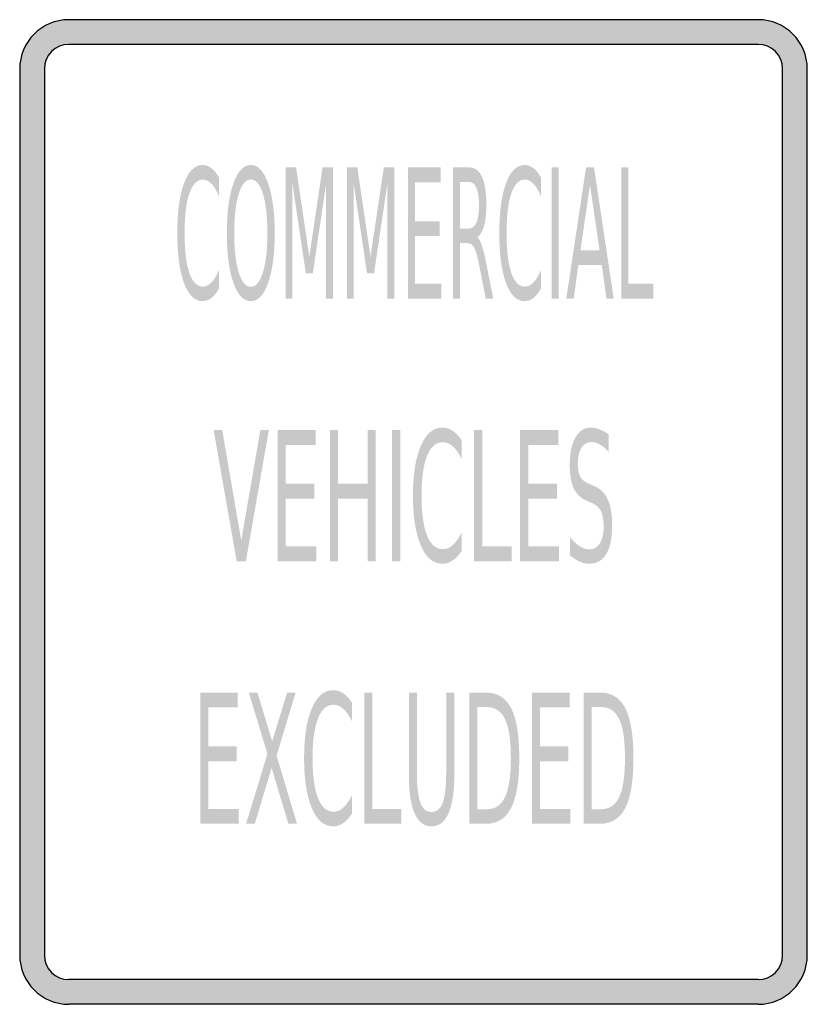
# Model space of a CAD drawing. Header units: inches. Extents: x -0.5 to 0.5, y -0.62 to 0.62.
import ezdxf

# ---------------------------------------------------------------- set-up
doc = ezdxf.new("R2010")
doc.units = ezdxf.units.IN
doc.header["$MEASUREMENT"] = 0

msp = doc.modelspace()

# ---------------------------------------------------------------- hatches: boundary and pattern name
h = msp.add_hatch(color=7)
h.paths.add_polyline_path([(0.4375, -0.625), (-0.4375, -0.625), (-0.446, -0.6244), (-0.4542, -0.6227), (-0.4619, -0.62), (-0.469, -0.6165), (-0.4756, -0.6119), (-0.4817, -0.6067), (-0.4869, -0.6006), (-0.4915, -0.594), (-0.495, -0.5869), (-0.4977, -0.5792), (-0.4994, -0.571), (-0.5, -0.5625), (-0.5, 0.5625), (-0.4994, 0.571), (-0.4977, 0.5792), (-0.495, 0.5869), (-0.4915, 0.594), (-0.4869, 0.6006), (-0.4817, 0.6067), (-0.4756, 0.6119), (-0.469, 0.6165), (-0.4619, 0.62), (-0.4542, 0.6227), (-0.446, 0.6244), (-0.4375, 0.625), (0.4375, 0.625), (0.446, 0.6244), (0.4542, 0.6227), (0.4619, 0.62), (0.469, 0.6165), (0.4756, 0.6119), (0.4817, 0.6067), (0.4871, 0.6006), (0.4915, 0.594), (0.495, 0.5869), (0.4977, 0.5792), (0.4994, 0.571), (0.5, 0.5625), (0.5, -0.5625), (0.4994, -0.571), (0.4977, -0.5792), (0.495, -0.5869), (0.4915, -0.594), (0.4871, -0.6006), (0.4817, -0.6067), (0.4756, -0.6119), (0.469, -0.6165), (0.4619, -0.62), (0.4542, -0.6227), (0.446, -0.6244), (0.4375, -0.625)])
h.paths.add_polyline_path([(-0.4687, -0.5625), (-0.4687, 0.5625), (-0.4683, 0.5667), (-0.4675, 0.5708), (-0.4662, 0.5746), (-0.4644, 0.5783), (-0.4621, 0.5815), (-0.4596, 0.5846), (-0.4565, 0.5873), (-0.4533, 0.5894), (-0.4496, 0.5912), (-0.4458, 0.5925), (-0.4417, 0.5933), (-0.4375, 0.5937), (0.4375, 0.5937), (0.4417, 0.5933), (0.4458, 0.5925), (0.4496, 0.5912), (0.4533, 0.5894), (0.4567, 0.5873), (0.4596, 0.5846), (0.4623, 0.5815), (0.4644, 0.5783), (0.4662, 0.5746), (0.4675, 0.5708), (0.4683, 0.5667), (0.4687, 0.5625), (0.4687, -0.5625), (0.4683, -0.5667), (0.4675, -0.5708), (0.4662, -0.5746), (0.4644, -0.5783), (0.4623, -0.5817), (0.4596, -0.5846), (0.4567, -0.5873), (0.4533, -0.5894), (0.4496, -0.5912), (0.4458, -0.5925), (0.4417, -0.5933), (0.4375, -0.5937), (-0.4375, -0.5937), (-0.4417, -0.5933), (-0.4458, -0.5925), (-0.4496, -0.5912), (-0.4533, -0.5894), (-0.4565, -0.5873), (-0.4596, -0.5846), (-0.4621, -0.5817), (-0.4644, -0.5783), (-0.4662, -0.5746), (-0.4675, -0.5708), (-0.4683, -0.5667), (-0.4687, -0.5625)], flags=0)
h = msp.add_hatch(color=7)
edge = h.paths.add_edge_path()
edge.add_line((-0.247, 0.4246), (-0.247, 0.4009))
edge.add_spline(control_points=[(-0.247, 0.4009), (-0.25, 0.4079), (-0.2531, 0.4132), (-0.2565, 0.4167), (-0.2599, 0.4202), (-0.2635, 0.422), (-0.2673, 0.422), (-0.2748, 0.422), (-0.2806, 0.4161), (-0.2846, 0.4045), (-0.2886, 0.3929), (-0.2906, 0.376), (-0.2906, 0.354), (-0.2906, 0.332), (-0.2886, 0.3152), (-0.2846, 0.3036), (-0.2806, 0.2919), (-0.2748, 0.2861), (-0.2673, 0.2861), (-0.2635, 0.2861), (-0.2599, 0.2879), (-0.2565, 0.2914), (-0.2531, 0.2949), (-0.25, 0.3001), (-0.247, 0.3072)], knot_values=[0, 0, 0, 0, 1, 1, 1, 2, 2, 2, 3, 3, 3, 4, 4, 4, 5, 5, 5, 6, 6, 6, 7, 7, 7, 8, 8, 8, 8], degree=3, periodic=0)
edge.add_line((-0.247, 0.3072), (-0.247, 0.2837))
edge.add_spline(control_points=[(-0.247, 0.2837), (-0.2501, 0.2783), (-0.2533, 0.2743), (-0.2568, 0.2716), (-0.2603, 0.2689), (-0.264, 0.2676), (-0.2678, 0.2676), (-0.2778, 0.2676), (-0.2856, 0.2753), (-0.2914, 0.2907), (-0.2971, 0.3062), (-0.2999, 0.3273), (-0.2999, 0.354), (-0.2999, 0.3808), (-0.2971, 0.4019), (-0.2914, 0.4173), (-0.2856, 0.4328), (-0.2778, 0.4405), (-0.2678, 0.4405), (-0.2639, 0.4405), (-0.2602, 0.4392), (-0.2567, 0.4365), (-0.2532, 0.4339), (-0.25, 0.4299), (-0.247, 0.4246)], knot_values=[0, 0, 0, 0, 1, 1, 1, 2, 2, 2, 3, 3, 3, 4, 4, 4, 5, 5, 5, 6, 6, 6, 7, 7, 7, 8, 8, 8, 8], degree=3, periodic=0)
h = msp.add_hatch(color=7)
edge = h.paths.add_edge_path()
edge.add_spline(control_points=[(-0.2066, 0.4405), (-0.1973, 0.4405), (-0.19, 0.4327), (-0.1845, 0.417), (-0.179, 0.4013), (-0.1762, 0.3803), (-0.1762, 0.354), (-0.1762, 0.3277), (-0.179, 0.3067), (-0.1845, 0.2911), (-0.19, 0.2754), (-0.1973, 0.2676), (-0.2066, 0.2676), (-0.2158, 0.2676), (-0.2232, 0.2754), (-0.2287, 0.291), (-0.2342, 0.3067), (-0.237, 0.3276), (-0.237, 0.354), (-0.237, 0.3803), (-0.2342, 0.4013), (-0.2287, 0.417), (-0.2232, 0.4327), (-0.2158, 0.4405), (-0.2066, 0.4405)], knot_values=[0, 0, 0, 0, 1, 1, 1, 2, 2, 2, 3, 3, 3, 4, 4, 4, 5, 5, 5, 6, 6, 6, 7, 7, 7, 8, 8, 8, 8], degree=3, periodic=0)
edge = h.paths.add_edge_path(flags=0)
edge.add_spline(control_points=[(-0.2066, 0.4222), (-0.213, 0.4222), (-0.2181, 0.4161), (-0.2219, 0.4039), (-0.2257, 0.3917), (-0.2276, 0.375), (-0.2276, 0.354), (-0.2276, 0.333), (-0.2257, 0.3164), (-0.2219, 0.3042), (-0.2181, 0.292), (-0.213, 0.2859), (-0.2066, 0.2859), (-0.2001, 0.2859), (-0.195, 0.292), (-0.1912, 0.3042), (-0.1874, 0.3164), (-0.1855, 0.333), (-0.1855, 0.354), (-0.1855, 0.375), (-0.1874, 0.3917), (-0.1912, 0.4039), (-0.195, 0.4161), (-0.2001, 0.4222), (-0.2066, 0.4222)], knot_values=[0, 0, 0, 0, 1, 1, 1, 2, 2, 2, 3, 3, 3, 4, 4, 4, 5, 5, 5, 6, 6, 6, 7, 7, 7, 8, 8, 8, 8], degree=3, periodic=0)
h = msp.add_hatch(color=7)
edge = h.paths.add_edge_path()
edge.add_line((0.1618, 0.4246), (0.1618, 0.4009))
edge.add_spline(control_points=[(0.1618, 0.4009), (0.1588, 0.4079), (0.1557, 0.4132), (0.1523, 0.4167), (0.1489, 0.4202), (0.1453, 0.422), (0.1415, 0.422), (0.134, 0.422), (0.1282, 0.4161), (0.1242, 0.4045), (0.1202, 0.3929), (0.1182, 0.376), (0.1182, 0.354), (0.1182, 0.332), (0.1202, 0.3152), (0.1242, 0.3036), (0.1282, 0.2919), (0.134, 0.2861), (0.1415, 0.2861), (0.1453, 0.2861), (0.1489, 0.2879), (0.1523, 0.2914), (0.1557, 0.2949), (0.1588, 0.3001), (0.1618, 0.3072)], knot_values=[0, 0, 0, 0, 1, 1, 1, 2, 2, 2, 3, 3, 3, 4, 4, 4, 5, 5, 5, 6, 6, 6, 7, 7, 7, 8, 8, 8, 8], degree=3, periodic=0)
edge.add_line((0.1618, 0.3072), (0.1618, 0.2837))
edge.add_spline(control_points=[(0.1618, 0.2837), (0.1588, 0.2783), (0.1555, 0.2743), (0.152, 0.2716), (0.1485, 0.2689), (0.1448, 0.2676), (0.141, 0.2676), (0.131, 0.2676), (0.1232, 0.2753), (0.1175, 0.2907), (0.1117, 0.3062), (0.1089, 0.3273), (0.1089, 0.354), (0.1089, 0.3808), (0.1117, 0.4019), (0.1175, 0.4173), (0.1232, 0.4328), (0.131, 0.4405), (0.141, 0.4405), (0.1449, 0.4405), (0.1486, 0.4392), (0.1521, 0.4365), (0.1556, 0.4339), (0.1588, 0.4299), (0.1618, 0.4246)], knot_values=[0, 0, 0, 0, 1, 1, 1, 2, 2, 2, 3, 3, 3, 4, 4, 4, 5, 5, 5, 6, 6, 6, 7, 7, 7, 8, 8, 8, 8], degree=3, periodic=0)
for points in [[(-0.1623, 0.4375), (-0.1491, 0.4375), (-0.1323, 0.3241), (-0.1155, 0.4375), (-0.1022, 0.4375), (-0.1022, 0.2708), (-0.1109, 0.2708), (-0.1109, 0.4172), (-0.1278, 0.3029), (-0.1367, 0.3029), (-0.1537, 0.4172), (-0.1537, 0.2708), (-0.1623, 0.2708), (-0.1623, 0.4375)], [(-0.0846, 0.4375), (-0.0713, 0.4375), (-0.0546, 0.3241), (-0.0377, 0.4375), (-0.0245, 0.4375), (-0.0245, 0.2708), (-0.0331, 0.2708), (-0.0331, 0.4172), (-0.0501, 0.3029), (-0.059, 0.3029), (-0.076, 0.4172), (-0.076, 0.2708), (-0.0846, 0.2708), (-0.0846, 0.4375)], [(-0.0068, 0.4375), (0.0347, 0.4375), (0.0347, 0.4185), (0.0021, 0.4185), (0.0021, 0.3692), (0.0334, 0.3692), (0.0334, 0.3502), (0.0021, 0.3502), (0.0021, 0.2898), (0.0355, 0.2898), (0.0355, 0.2708), (-0.0068, 0.2708), (-0.0068, 0.4375)], [(0.1756, 0.4375), (0.1845, 0.4375), (0.1845, 0.2708), (0.1756, 0.2708), (0.1756, 0.4375)], [(0.2637, 0.4375), (0.2726, 0.4375), (0.2726, 0.2898), (0.3046, 0.2898), (0.3046, 0.2708), (0.2637, 0.2708), (0.2637, 0.4375)], [(-0.2245, -0.0625), (-0.2538, 0.1042), (-0.2429, 0.1042), (-0.2187, -0.0362), (-0.1944, 0.1042), (-0.1836, 0.1042), (-0.2128, -0.0625), (-0.2245, -0.0625)], [(-0.1725, 0.1042), (-0.1241, 0.1042), (-0.1241, 0.0852), (-0.1621, 0.0852), (-0.1621, 0.0358), (-0.1257, 0.0358), (-0.1257, 0.0169), (-0.1621, 0.0169), (-0.1621, -0.0435), (-0.1232, -0.0435), (-0.1232, -0.0625), (-0.1725, -0.0625), (-0.1725, 0.1042)], [(-0.1062, 0.1042), (-0.0958, 0.1042), (-0.0958, 0.0358), (-0.0582, 0.0358), (-0.0582, 0.1042), (-0.0479, 0.1042), (-0.0479, -0.0625), (-0.0582, -0.0625), (-0.0582, 0.0169), (-0.0958, 0.0169), (-0.0958, -0.0625), (-0.1062, -0.0625), (-0.1062, 0.1042)], [(-0.0272, 0.1042), (-0.0169, 0.1042), (-0.0169, -0.0625), (-0.0272, -0.0625), (-0.0272, 0.1042)], [(0.077, 0.1042), (0.0874, 0.1042), (0.0874, -0.0435), (0.1246, -0.0435), (0.1246, -0.0625), (0.077, -0.0625), (0.077, 0.1042)], [(0.1354, 0.1042), (0.1838, 0.1042), (0.1838, 0.0852), (0.1458, 0.0852), (0.1458, 0.0358), (0.1823, 0.0358), (0.1823, 0.0169), (0.1458, 0.0169), (0.1458, -0.0435), (0.1848, -0.0435), (0.1848, -0.0625), (0.1354, -0.0625), (0.1354, 0.1042)], [(-0.2707, -0.2292), (-0.2231, -0.2292), (-0.2231, -0.2481), (-0.2605, -0.2481), (-0.2605, -0.2975), (-0.2246, -0.2975), (-0.2246, -0.3165), (-0.2605, -0.3165), (-0.2605, -0.3769), (-0.2221, -0.3769), (-0.2221, -0.3958), (-0.2707, -0.3958), (-0.2707, -0.2292)], [(-0.2091, -0.2292), (-0.1981, -0.2292), (-0.1794, -0.2911), (-0.1605, -0.2292), (-0.1496, -0.2292), (-0.1738, -0.3092), (-0.1479, -0.3958), (-0.1589, -0.3958), (-0.1801, -0.3249), (-0.2015, -0.3958), (-0.2125, -0.3958), (-0.1855, -0.3069), (-0.2091, -0.2292)], [(-0.0623, -0.2292), (-0.0521, -0.2292), (-0.0521, -0.3769), (-0.0154, -0.3769), (-0.0154, -0.3958), (-0.0623, -0.3958), (-0.0623, -0.2292)], [(0.1506, -0.2292), (0.1982, -0.2292), (0.1982, -0.2481), (0.1608, -0.2481), (0.1608, -0.2975), (0.1967, -0.2975), (0.1967, -0.3165), (0.1608, -0.3165), (0.1608, -0.3769), (0.1992, -0.3769), (0.1992, -0.3958), (0.1506, -0.3958), (0.1506, -0.2292)]]:
    msp.add_hatch(color=7).paths.add_polyline_path(points)
h = msp.add_hatch(color=7)
edge = h.paths.add_edge_path()
edge.add_spline(control_points=[(0.0812, 0.349), (0.0831, 0.3473), (0.085, 0.3438), (0.0868, 0.3385), (0.0886, 0.3331), (0.0904, 0.3257), (0.0922, 0.3164)], knot_values=[0, 0, 0, 0, 1, 1, 1, 2, 2, 2, 2], degree=3, periodic=0)
edge.add_line((0.0922, 0.3164), (0.1013, 0.2708))
edge.add_line((0.1013, 0.2708), (0.0917, 0.2708))
edge.add_line((0.0917, 0.2708), (0.0833, 0.3136))
edge.add_spline(control_points=[(0.0833, 0.3136), (0.0811, 0.3247), (0.079, 0.3321), (0.077, 0.3358), (0.075, 0.3394), (0.0722, 0.3413), (0.0687, 0.3413)], knot_values=[0, 0, 0, 0, 1, 1, 1, 2, 2, 2, 2], degree=3, periodic=0)
edge.add_line((0.0687, 0.3413), (0.059, 0.3413))
edge.add_line((0.059, 0.3413), (0.059, 0.2708))
edge.add_line((0.059, 0.2708), (0.0501, 0.2708))
edge.add_line((0.0501, 0.2708), (0.0501, 0.4375))
edge.add_line((0.0501, 0.4375), (0.0701, 0.4375))
edge.add_spline(control_points=[(0.0701, 0.4375), (0.0777, 0.4375), (0.0833, 0.4335), (0.0869, 0.4255), (0.0906, 0.4176), (0.0925, 0.4056), (0.0925, 0.3895), (0.0925, 0.379), (0.0915, 0.3703), (0.0896, 0.3634), (0.0877, 0.3564), (0.0849, 0.3516), (0.0812, 0.349)], knot_values=[0, 0, 0, 0, 1, 1, 1, 2, 2, 2, 3, 3, 3, 4, 4, 4, 4], degree=3, periodic=0)
edge = h.paths.add_edge_path(flags=0)
edge.add_line((0.059, 0.419), (0.059, 0.3598))
edge.add_line((0.059, 0.3598), (0.0701, 0.3598))
edge.add_spline(control_points=[(0.0701, 0.3598), (0.0744, 0.3598), (0.0777, 0.3623), (0.0799, 0.3673), (0.082, 0.3723), (0.0831, 0.3797), (0.0831, 0.3895), (0.0831, 0.3992), (0.082, 0.4066), (0.0799, 0.4115), (0.0777, 0.4165), (0.0744, 0.419), (0.0701, 0.419)], knot_values=[0, 0, 0, 0, 1, 1, 1, 2, 2, 2, 3, 3, 3, 4, 4, 4, 4], degree=3, periodic=0)
edge.add_line((0.0701, 0.419), (0.059, 0.419))
h = msp.add_hatch(color=7)
h.paths.add_polyline_path([(0.2191, 0.4375), (0.2292, 0.4375), (0.2542, 0.2708), (0.245, 0.2708), (0.239, 0.3136), (0.2093, 0.3136), (0.2034, 0.2708), (0.194, 0.2708), (0.2191, 0.4375)])
h.paths.add_polyline_path([(0.2241, 0.4153), (0.212, 0.3323), (0.2362, 0.3323), (0.2241, 0.4153)], flags=0)
h = msp.add_hatch(color=7)
edge = h.paths.add_edge_path()
edge.add_line((0.061, 0.0913), (0.061, 0.0675))
edge.add_spline(control_points=[(0.061, 0.0675), (0.0575, 0.0746), (0.0538, 0.0799), (0.0498, 0.0834), (0.0459, 0.0869), (0.0417, 0.0886), (0.0372, 0.0886), (0.0285, 0.0886), (0.0218, 0.0828), (0.0172, 0.0712), (0.0125, 0.0595), (0.0102, 0.0427), (0.0102, 0.0207), (0.0102, -0.0013), (0.0125, -0.0181), (0.0172, -0.0297), (0.0218, -0.0414), (0.0285, -0.0472), (0.0372, -0.0472), (0.0417, -0.0472), (0.0459, -0.0455), (0.0498, -0.042), (0.0538, -0.0385), (0.0575, -0.0332), (0.061, -0.0261)], knot_values=[0, 0, 0, 0, 1, 1, 1, 2, 2, 2, 3, 3, 3, 4, 4, 4, 5, 5, 5, 6, 6, 6, 7, 7, 7, 8, 8, 8, 8], degree=3, periodic=0)
edge.add_line((0.061, -0.0261), (0.061, -0.0497))
edge.add_spline(control_points=[(0.061, -0.0497), (0.0574, -0.055), (0.0536, -0.059), (0.0495, -0.0617), (0.0454, -0.0644), (0.0412, -0.0657), (0.0367, -0.0657), (0.0251, -0.0657), (0.0159, -0.058), (0.0093, -0.0426), (0.0026, -0.0271), (-0.0007, -0.0061), (-0.0007, 0.0207), (-0.0007, 0.0474), (0.0026, 0.0686), (0.0093, 0.084), (0.0159, 0.0994), (0.0251, 0.1072), (0.0367, 0.1072), (0.0412, 0.1072), (0.0455, 0.1058), (0.0496, 0.1032), (0.0537, 0.1006), (0.0575, 0.0966), (0.061, 0.0913)], knot_values=[0, 0, 0, 0, 1, 1, 1, 2, 2, 2, 3, 3, 3, 4, 4, 4, 5, 5, 5, 6, 6, 6, 7, 7, 7, 8, 8, 8, 8], degree=3, periodic=0)
h = msp.add_hatch(color=7)
edge = h.paths.add_edge_path()
edge.add_line((0.2476, 0.0987), (0.2476, 0.0767))
edge.add_spline(control_points=[(0.2476, 0.0767), (0.2437, 0.0808), (0.24, 0.0838), (0.2365, 0.0858), (0.233, 0.0879), (0.2296, 0.0889), (0.2264, 0.0889), (0.2207, 0.0889), (0.2164, 0.0865), (0.2133, 0.0817), (0.2103, 0.077), (0.2087, 0.0702), (0.2087, 0.0614), (0.2087, 0.054), (0.2098, 0.0485), (0.2118, 0.0447), (0.2138, 0.041), (0.2177, 0.0379), (0.2234, 0.0356)], knot_values=[0, 0, 0, 0, 1, 1, 1, 2, 2, 2, 3, 3, 3, 4, 4, 4, 5, 5, 5, 6, 6, 6, 6], degree=3, periodic=0)
edge.add_line((0.2234, 0.0356), (0.2296, 0.0328))
edge.add_spline(control_points=[(0.2296, 0.0328), (0.2373, 0.0296), (0.243, 0.024), (0.2467, 0.0159), (0.2504, 0.0078), (0.2522, -0.003), (0.2522, -0.0165), (0.2522, -0.0327), (0.2497, -0.0449), (0.2448, -0.0532), (0.2398, -0.0616), (0.2325, -0.0657), (0.2229, -0.0657), (0.2193, -0.0657), (0.2154, -0.0649), (0.2113, -0.0631), (0.2073, -0.0613), (0.203, -0.0586), (0.1987, -0.0551)], knot_values=[0, 0, 0, 0, 1, 1, 1, 2, 2, 2, 3, 3, 3, 4, 4, 4, 5, 5, 5, 6, 6, 6, 6], degree=3, periodic=0)
edge.add_line((0.1987, -0.0551), (0.1987, -0.0319))
edge.add_spline(control_points=[(0.1987, -0.0319), (0.2029, -0.0371), (0.207, -0.0409), (0.211, -0.0435), (0.2151, -0.0461), (0.219, -0.0474), (0.2229, -0.0474), (0.2288, -0.0474), (0.2334, -0.0449), (0.2366, -0.0398), (0.2398, -0.0348), (0.2414, -0.0276), (0.2414, -0.0182), (0.2414, -0.01), (0.2403, -0.0036), (0.238, 0.001), (0.2357, 0.0056), (0.2319, 0.0091), (0.2266, 0.0114)], knot_values=[0, 0, 0, 0, 1, 1, 1, 2, 2, 2, 3, 3, 3, 4, 4, 4, 5, 5, 5, 6, 6, 6, 6], degree=3, periodic=0)
edge.add_line((0.2266, 0.0114), (0.2203, 0.0141))
edge.add_spline(control_points=[(0.2203, 0.0141), (0.2126, 0.0174), (0.207, 0.0227), (0.2035, 0.0298), (0.2001, 0.037), (0.1984, 0.0469), (0.1984, 0.0596), (0.1984, 0.0744), (0.2008, 0.086), (0.2055, 0.0944), (0.2103, 0.1029), (0.2169, 0.1072), (0.2252, 0.1072), (0.2288, 0.1072), (0.2325, 0.1065), (0.2362, 0.105), (0.2399, 0.1036), (0.2437, 0.1015), (0.2476, 0.0987)], knot_values=[0, 0, 0, 0, 1, 1, 1, 2, 2, 2, 3, 3, 3, 4, 4, 4, 5, 5, 5, 6, 6, 6, 6], degree=3, periodic=0)
h = msp.add_hatch(color=7)
edge = h.paths.add_edge_path()
edge.add_line((-0.0781, -0.242), (-0.0781, -0.2658))
edge.add_spline(control_points=[(-0.0781, -0.2658), (-0.0816, -0.2587), (-0.0852, -0.2534), (-0.0891, -0.2499), (-0.093, -0.2464), (-0.0971, -0.2447), (-0.1015, -0.2447), (-0.1101, -0.2447), (-0.1167, -0.2505), (-0.1213, -0.2622), (-0.1259, -0.2738), (-0.1282, -0.2906), (-0.1282, -0.3127), (-0.1282, -0.3346), (-0.1259, -0.3514), (-0.1213, -0.3631), (-0.1167, -0.3747), (-0.1101, -0.3805), (-0.1015, -0.3805), (-0.0971, -0.3805), (-0.093, -0.3788), (-0.0891, -0.3753), (-0.0852, -0.3718), (-0.0816, -0.3665), (-0.0781, -0.3594)], knot_values=[0, 0, 0, 0, 1, 1, 1, 2, 2, 2, 3, 3, 3, 4, 4, 4, 5, 5, 5, 6, 6, 6, 7, 7, 7, 8, 8, 8, 8], degree=3, periodic=0)
edge.add_line((-0.0781, -0.3594), (-0.0781, -0.383))
edge.add_spline(control_points=[(-0.0781, -0.383), (-0.0817, -0.3884), (-0.0855, -0.3924), (-0.0895, -0.3951), (-0.0935, -0.3977), (-0.0977, -0.3991), (-0.1021, -0.3991), (-0.1135, -0.3991), (-0.1225, -0.3914), (-0.1291, -0.3759), (-0.1356, -0.3605), (-0.1389, -0.3394), (-0.1389, -0.3127), (-0.1389, -0.2859), (-0.1356, -0.2648), (-0.1291, -0.2493), (-0.1225, -0.2339), (-0.1135, -0.2262), (-0.1021, -0.2262), (-0.0976, -0.2262), (-0.0933, -0.2275), (-0.0893, -0.2301), (-0.0853, -0.2328), (-0.0816, -0.2367), (-0.0781, -0.242)], knot_values=[0, 0, 0, 0, 1, 1, 1, 2, 2, 2, 3, 3, 3, 4, 4, 4, 5, 5, 5, 6, 6, 6, 7, 7, 7, 8, 8, 8, 8], degree=3, periodic=0)
h = msp.add_hatch(color=7)
edge = h.paths.add_edge_path()
edge.add_line((-0.0059, -0.2292), (0.0043, -0.2292))
edge.add_line((0.0043, -0.2292), (0.0043, -0.3304))
edge.add_spline(control_points=[(0.0043, -0.3304), (0.0043, -0.3483), (0.0058, -0.3611), (0.0087, -0.369), (0.0117, -0.3768), (0.0164, -0.3808), (0.023, -0.3808), (0.0295, -0.3808), (0.0342, -0.3768), (0.0372, -0.369), (0.0401, -0.3611), (0.0415, -0.3483), (0.0415, -0.3304)], knot_values=[0, 0, 0, 0, 1, 1, 1, 2, 2, 2, 3, 3, 3, 4, 4, 4, 4], degree=3, periodic=0)
edge.add_line((0.0415, -0.3304), (0.0415, -0.2292))
edge.add_line((0.0415, -0.2292), (0.0518, -0.2292))
edge.add_line((0.0518, -0.2292), (0.0518, -0.3332))
edge.add_spline(control_points=[(0.0518, -0.3332), (0.0518, -0.3549), (0.0494, -0.3713), (0.0445, -0.3824), (0.0396, -0.3935), (0.0325, -0.3991), (0.023, -0.3991), (0.0134, -0.3991), (0.0062, -0.3935), (0.0013, -0.3824), (-0.0035, -0.3713), (-0.0059, -0.3549), (-0.0059, -0.3332)], knot_values=[0, 0, 0, 0, 1, 1, 1, 2, 2, 2, 3, 3, 3, 4, 4, 4, 4], degree=3, periodic=0)
edge.add_line((-0.0059, -0.3332), (-0.0059, -0.2292))
h = msp.add_hatch(color=7)
edge = h.paths.add_edge_path()
edge.add_line((0.0709, -0.2292), (0.0919, -0.2292))
edge.add_spline(control_points=[(0.0919, -0.2292), (0.1065, -0.2292), (0.1172, -0.2359), (0.1241, -0.2493), (0.1309, -0.2628), (0.1343, -0.2838), (0.1343, -0.3123), (0.1343, -0.3411), (0.1309, -0.3622), (0.124, -0.3756), (0.1171, -0.3891), (0.1064, -0.3958), (0.0919, -0.3958)], knot_values=[0, 0, 0, 0, 1, 1, 1, 2, 2, 2, 3, 3, 3, 4, 4, 4, 4], degree=3, periodic=0)
edge.add_line((0.0919, -0.3958), (0.0709, -0.3958))
edge.add_line((0.0709, -0.3958), (0.0709, -0.2292))
edge = h.paths.add_edge_path(flags=0)
edge.add_line((0.0812, -0.2477), (0.0812, -0.3773))
edge.add_line((0.0812, -0.3773), (0.0934, -0.3773))
edge.add_spline(control_points=[(0.0934, -0.3773), (0.1038, -0.3773), (0.1115, -0.3721), (0.1163, -0.3617), (0.1212, -0.3513), (0.1236, -0.3348), (0.1236, -0.3123), (0.1236, -0.29), (0.1212, -0.2737), (0.1163, -0.2633), (0.1115, -0.2529), (0.1038, -0.2477), (0.0934, -0.2477)], knot_values=[0, 0, 0, 0, 1, 1, 1, 2, 2, 2, 3, 3, 3, 4, 4, 4, 4], degree=3, periodic=0)
edge.add_line((0.0934, -0.2477), (0.0812, -0.2477))
h = msp.add_hatch(color=7)
edge = h.paths.add_edge_path()
edge.add_line((0.2159, -0.2292), (0.2368, -0.2292))
edge.add_spline(control_points=[(0.2368, -0.2292), (0.2515, -0.2292), (0.2622, -0.2359), (0.269, -0.2493), (0.2759, -0.2628), (0.2793, -0.2838), (0.2793, -0.3123), (0.2793, -0.3411), (0.2758, -0.3622), (0.269, -0.3756), (0.2621, -0.3891), (0.2514, -0.3958), (0.2368, -0.3958)], knot_values=[0, 0, 0, 0, 1, 1, 1, 2, 2, 2, 3, 3, 3, 4, 4, 4, 4], degree=3, periodic=0)
edge.add_line((0.2368, -0.3958), (0.2159, -0.3958))
edge.add_line((0.2159, -0.3958), (0.2159, -0.2292))
edge = h.paths.add_edge_path(flags=0)
edge.add_line((0.2261, -0.2477), (0.2261, -0.3773))
edge.add_line((0.2261, -0.3773), (0.2384, -0.3773))
edge.add_spline(control_points=[(0.2384, -0.3773), (0.2488, -0.3773), (0.2564, -0.3721), (0.2613, -0.3617), (0.2661, -0.3513), (0.2685, -0.3348), (0.2685, -0.3123), (0.2685, -0.29), (0.2661, -0.2737), (0.2613, -0.2633), (0.2564, -0.2529), (0.2488, -0.2477), (0.2384, -0.2477)], knot_values=[0, 0, 0, 0, 1, 1, 1, 2, 2, 2, 3, 3, 3, 4, 4, 4, 4], degree=3, periodic=0)
edge.add_line((0.2384, -0.2477), (0.2261, -0.2477))

# ---------------------------------------------------------------- linework, layer by layer
at = {"color": 7}
for p, q in [((0.4375, 0.625), (-0.4375, 0.625)), ((0.4375, 0.5937), (-0.4375, 0.5937)), ((-0.5, 0.5625), (-0.5, -0.5625)), ((-0.4687, 0.5625), (-0.4687, -0.5625)), ((0.4687, -0.5625), (0.4687, 0.5625)), ((0.5, -0.5625), (0.5, 0.5625)), ((0.4375, -0.5937), (-0.4375, -0.5937)), ((0.4375, -0.625), (-0.4375, -0.625))]:
    msp.add_line(p, q, dxfattribs=at)
for points in [[(-0.4375, 0.625), (-0.472, 0.625), (-0.5, 0.597), (-0.5, 0.5625)], [(0.5, 0.5625), (0.5, 0.597), (0.472, 0.625), (0.4375, 0.625)], [(-0.4375, 0.5937), (-0.4547, 0.5937), (-0.4687, 0.5797), (-0.4687, 0.5625)], [(0.4687, 0.5625), (0.4687, 0.5797), (0.4547, 0.5937), (0.4375, 0.5937)], [(-0.5, -0.5625), (-0.5, -0.597), (-0.472, -0.625), (-0.4375, -0.625)], [(-0.4687, -0.5625), (-0.4687, -0.5797), (-0.4547, -0.5937), (-0.4375, -0.5937)], [(0.4375, -0.625), (0.472, -0.625), (0.5, -0.597), (0.5, -0.5625)], [(0.4375, -0.5937), (0.4547, -0.5937), (0.4687, -0.5797), (0.4687, -0.5625)]]:
    msp.add_open_spline(points, degree=3, dxfattribs=at)

doc.saveas('drawing.dxf')
